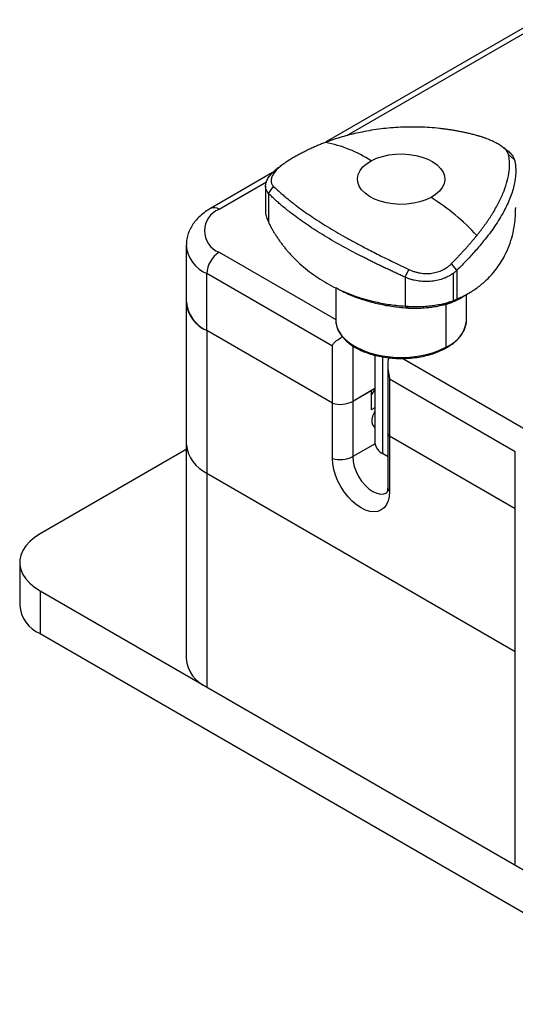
# Model space of a CAD drawing. Header units: inches. Extents: x 0.46 to 8.15, y 1.66 to 8.79.
# Tile 8 of 14: x 5.7 to 6.81, y 6.56 to 8.78. Entities that reach past the tile are written whole.
import ezdxf

# ---------------------------------------------------------------- set-up
doc = ezdxf.new("R2010")
doc.units = ezdxf.units.IN
doc.header["$MEASUREMENT"] = 0

msp = doc.modelspace()

# ---------------------------------------------------------------- linework, layer by layer
at = {"color": 7, "linetype": 'Continuous', "lineweight": 25}
for p, q in [((6.8641, 8.7819), (6.3861, 8.506)), ((6.8838, 8.78), (6.4336, 8.5201)), ((6.7987, 8.4782), (6.8124, 8.4658)), ((6.2667, 8.4371), (6.1264, 8.356)), ((6.2527, 8.4157), (6.1461, 8.3541)), ((6.2509, 8.4066), (6.2509, 8.3496)), ((6.2574, 8.3904), (6.2688, 8.4062)), ((6.2574, 8.3904), (6.2574, 8.3254)), ((6.0721, 8.2737), (6.0721, 8.1451)), ((6.1461, 8.2576), (6.409, 8.1058)), ((6.5657, 8.2011), (6.5742, 8.2188)), ((6.6826, 8.217), (6.6702, 8.2318)), ((6.6826, 8.217), (6.6826, 8.152)), ((6.4018, 8.0457), (6.1182, 8.2094)), ((6.1182, 8.0808), (6.1182, 8.2094)), ((6.5657, 8.2011), (6.5657, 8.1361)), ((6.6737, 8.2097), (6.6737, 8.1483)), ((6.3875, 8.1888), (6.3982, 8.1826)), ((6.409, 8.1774), (6.409, 8.1058)), ((6.6702, 8.1441), (6.6826, 8.152)), ((6.7043, 8.1058), (6.7043, 8.1622)), ((6.0721, 8.1451), (6.0721, 7.8236)), ((6.5742, 8.1311), (6.5657, 8.1361)), ((6.6578, 8.1399), (6.6578, 8.0437)), ((6.7042, 8.1023), (6.7043, 8.1058)), ((6.4018, 7.9171), (6.1182, 8.0808)), ((6.1182, 8.0808), (6.1182, 7.7594)), ((6.4018, 7.9171), (6.4018, 8.0457)), ((6.4474, 8.0467), (6.4474, 7.9213)), ((6.4976, 8.0254), (6.4976, 7.8277)), ((6.5149, 8.0213), (6.5149, 7.8036)), ((6.5622, 8.0174), (6.842, 7.8559)), ((6.5264, 8.0026), (6.5264, 7.853)), ((6.8142, 7.8077), (6.5306, 7.9714)), ((6.5306, 7.9714), (6.5306, 7.8428)), ((6.4976, 7.9503), (6.4474, 7.9213)), ((6.4892, 7.9454), (6.4474, 7.9213)), ((6.4892, 7.9454), (6.4892, 7.902)), ((6.4018, 7.7925), (6.4018, 7.9171)), ((6.4474, 7.9213), (6.4474, 7.7968)), ((6.4976, 7.9069), (6.4892, 7.902)), ((6.4967, 7.8636), (6.4976, 7.8631)), ((6.5264, 7.853), (6.5264, 7.7285)), ((6.8142, 7.6791), (6.5306, 7.8428)), ((6.5306, 7.8428), (6.5306, 7.7182)), ((6.0721, 7.8236), (6.0721, 7.3414)), ((6.4977, 7.8258), (6.4474, 7.7968)), ((6.0721, 7.813), (5.7424, 7.6227)), ((6.5261, 7.7972), (6.5149, 7.8036)), ((6.8142, 7.6791), (6.8142, 7.8077)), ((6.1182, 7.7594), (6.8142, 7.3576)), ((6.1182, 7.7594), (6.1182, 7.2772)), ((6.8142, 7.3576), (6.8142, 7.6791)), ((5.6963, 7.5584), (5.6963, 7.462)), ((5.7424, 7.4941), (7.19, 6.6584)), ((5.7424, 7.4941), (5.7424, 7.3977)), ((5.7424, 7.3977), (7.19, 6.562)), ((6.8142, 6.8754), (6.8142, 7.3576)), ((6.1182, 7.2772), (6.8142, 6.8754))]:
    msp.add_line(p, q, dxfattribs=at)
at = {"color": 7, "linetype": 'Continuous', "lineweight": 25, "flags": 128}
for points in [[(6.6241, 8.381), (6.6121, 8.3755), (6.5987, 8.371), (6.5842, 8.3679), (6.5691, 8.3661), (6.5537, 8.3656), (6.5383, 8.3666), (6.5234, 8.369), (6.5093, 8.3726), (6.4964, 8.3775), (6.485, 8.3835), (6.4753, 8.3905), (6.4676, 8.3982), (6.4622, 8.4065), (6.459, 8.4153), (6.4583, 8.4242), (6.46, 8.433), (6.464, 8.4416), (6.4704, 8.4498), (6.4789, 8.4572), (6.4892, 8.4638)], [(6.4892, 8.4638), (6.5013, 8.4694), (6.5147, 8.4738), (6.5291, 8.477), (6.5443, 8.4788), (6.5597, 8.4792), (6.575, 8.4782), (6.5899, 8.4759), (6.604, 8.4722), (6.6169, 8.4673), (6.6284, 8.4614), (6.638, 8.4544), (6.6457, 8.4467), (6.6512, 8.4383), (6.6543, 8.4296), (6.6551, 8.4207), (6.6534, 8.4118), (6.6493, 8.4032), (6.643, 8.3951), (6.6345, 8.3876), (6.6241, 8.381)], [(6.409, 8.1058), (6.4093, 8.1004), (6.4117, 8.0897), (6.4163, 8.0794), (6.4231, 8.0694), (6.4321, 8.0601), (6.443, 8.0514), (6.4557, 8.0436), (6.47, 8.0368), (6.4856, 8.0311), (6.5024, 8.0265), (6.5201, 8.0232), (6.5383, 8.0212), (6.5568, 8.0205), (6.5753, 8.0212), (6.5935, 8.0232), (6.6111, 8.0266), (6.6279, 8.0311), (6.6435, 8.0369), (6.6578, 8.0437)], [(6.4976, 7.8993), (6.4957, 7.8959), (6.4924, 7.8882), (6.4908, 7.8807), (6.4908, 7.8738), (6.4924, 7.8682), (6.4957, 7.8643), (6.4967, 7.8636)], [(6.5306, 7.7182), (6.5298, 7.707), (6.5274, 7.6971), (6.5236, 7.6885), (6.5183, 7.6816), (6.5117, 7.6765), (6.504, 7.6734), (6.4954, 7.6723), (6.4861, 7.6732), (6.4763, 7.6761), (6.4662, 7.681), (6.4561, 7.6878), (6.4463, 7.6962), (6.437, 7.706), (6.4284, 7.7171), (6.4207, 7.7291), (6.4141, 7.7417), (6.4088, 7.7547), (6.405, 7.7678), (6.4026, 7.7805), (6.4018, 7.7925)], [(6.4474, 7.7968), (6.4483, 7.7861), (6.4509, 7.7748), (6.455, 7.7633), (6.4607, 7.7522), (6.4675, 7.7417), (6.4753, 7.7324), (6.4838, 7.7245), (6.4926, 7.7184), (6.5015, 7.7143), (6.51, 7.7124), (6.5178, 7.7127), (6.5246, 7.7152)], [(6.5149, 7.8036), (6.5239, 7.7994), (6.5264, 7.7984)], [(5.7424, 7.6227), (5.7298, 7.6145), (5.719, 7.6054), (5.7101, 7.5957), (5.7034, 7.5854), (5.6988, 7.5748), (5.6966, 7.5639), (5.6966, 7.5529), (5.6988, 7.542), (5.7034, 7.5314), (5.7101, 7.5211), (5.719, 7.5114), (5.7298, 7.5023), (5.7424, 7.4941)]]:
    msp.add_lwpolyline(points, dxfattribs=at)
at = {"color": 7, "linetype": 'Continuous', "lineweight": 25}
for centre, radius, start, end in [((6.3297, 8.2144), 0.2961, 57.3877, 79.0476), ((6.3491, 7.9437), 0.5166, 42.9149, 57.8337), ((6.1648, 8.3059), 0.0517, 111.2683, 248.7317), ((6.1346, 8.339), 0.0189, 52.7463, 115.9591), ((6.1482, 8.2796), 0.0764, 184.47, 246.8607), ((6.1787, 8.2067), 0.0605, 122.6055, 177.3945), ((6.1482, 8.1511), 0.0764, 184.4583, 246.8619), ((6.1522, 8.1539), 0.0805, 186.2441, 245.076), ((6.6304, 8.113), 0.0745, 291.5567, 351.756), ((6.6551, 8.0433), 0.00278, 303.2814, 7.9048), ((6.473, 7.9564), 0.0255, 309.438, 345.2077), ((6.4193, 7.9762), 0.0616, 253.482, 297.0808), ((6.5419, 7.8535), 0.0156, 181.5976, 223.2601), ((6.1522, 7.8324), 0.0805, 186.2441, 245.076), ((6.5272, 7.8306), 0.0297, 185.6948, 245.6253), ((6.4193, 7.8517), 0.0616, 253.482, 297.0808), ((6.5419, 7.7289), 0.0156, 181.5976, 223.2601), ((5.7724, 7.4679), 0.0764, 184.4583, 246.8619), ((6.1482, 7.3474), 0.0764, 184.4583, 246.8619)]:
    msp.add_arc(centre, radius, start, end, dxfattribs=at)
for points, knots in [([(6.7311, 8.5197), (6.7281, 8.5205), (6.7221, 8.5222), (6.7132, 8.5245), (6.7043, 8.5265), (6.6954, 8.5285), (6.6866, 8.5302), (6.6778, 8.5318), (6.6691, 8.5333), (6.6605, 8.5345), (6.6519, 8.5357), (6.6313, 8.5381), (6.5989, 8.5403), (6.5621, 8.5399), (6.5331, 8.538), (6.5114, 8.5357), (6.4899, 8.5327), (6.4701, 8.5291), (6.4519, 8.5251), (6.4353, 8.521), (6.4188, 8.5163), (6.4023, 8.5111), (6.3914, 8.5071), (6.3859, 8.5051)], [0, 0, 0, 0, 0.026234, 0.052207, 0.077928, 0.103405, 0.128648, 0.153668, 0.178476, 0.203086, 0.22751, 0.251763, 0.378067, 0.501353, 0.563738, 0.625934, 0.687958, 0.75007, 0.799474, 0.848927, 0.898678, 0.948963, 1, 1, 1, 1]), ([(6.3859, 8.5051), (6.3829, 8.504), (6.3769, 8.5017), (6.368, 8.498), (6.3591, 8.4941), (6.3502, 8.49), (6.3413, 8.4857), (6.3324, 8.4812), (6.3235, 8.4765), (6.3147, 8.4715), (6.3059, 8.4663), (6.3001, 8.4626), (6.2972, 8.4608)], [0, 0, 0, 0, 0.095949, 0.192595, 0.290024, 0.388316, 0.487547, 0.587786, 0.689095, 0.791534, 0.895153, 1, 1, 1, 1]), ([(6.7987, 8.4782), (6.7985, 8.4787), (6.7983, 8.4797), (6.7976, 8.4812), (6.7969, 8.4827), (6.7959, 8.4843), (6.7948, 8.4858), (6.7935, 8.4874), (6.7908, 8.4903), (6.7859, 8.4947), (6.7775, 8.5004), (6.7675, 8.5059), (6.7581, 8.5102), (6.7501, 8.5134), (6.7439, 8.5157), (6.7376, 8.5178), (6.7333, 8.5191), (6.7311, 8.5197)], [0, 0, 0, 0, 0.036382, 0.0725, 0.108393, 0.1441, 0.17966, 0.215114, 0.250499, 0.375791, 0.500202, 0.624706, 0.750116, 0.811929, 0.874042, 0.936662, 1, 1, 1, 1]), ([(6.7927, 8.4896), (6.7911, 8.4907), (6.788, 8.493), (6.7848, 8.4952), (6.7832, 8.4964)], [0, 0, 0, 0, 0.499969, 1, 1, 1, 1]), ([(6.7925, 8.4896), (6.7937, 8.4887), (6.7985, 8.4855), (6.8043, 8.4799), (6.81, 8.4727), (6.8116, 8.4681), (6.8124, 8.4658)], [0, 0, 0, 0, 0.108219, 0.407987, 0.696265, 1, 1, 1, 1]), ([(6.2972, 8.4608), (6.2962, 8.4601), (6.2941, 8.4588), (6.2912, 8.4567), (6.2884, 8.4546), (6.2857, 8.4525), (6.2832, 8.4504), (6.2808, 8.4483), (6.2766, 8.4443), (6.2713, 8.4385), (6.2664, 8.4309), (6.2636, 8.4237), (6.2631, 8.4181), (6.2639, 8.4141), (6.2649, 8.4112), (6.2665, 8.4086), (6.268, 8.407), (6.2688, 8.4062)], [0, 0, 0, 0, 0.036382, 0.0725, 0.108393, 0.1441, 0.17966, 0.215114, 0.250499, 0.375791, 0.500202, 0.624706, 0.750116, 0.811929, 0.874042, 0.936662, 1, 1, 1, 1]), ([(6.8124, 8.4658), (6.8127, 8.4644), (6.8133, 8.4618), (6.814, 8.4577), (6.8146, 8.4534), (6.815, 8.449), (6.8152, 8.4444), (6.8152, 8.4397), (6.8151, 8.4349), (6.8147, 8.43), (6.8142, 8.4249), (6.8135, 8.4197), (6.8112, 8.4068), (6.8051, 8.3851), (6.7911, 8.3534), (6.7714, 8.3205), (6.752, 8.2942), (6.7364, 8.2751), (6.7264, 8.2634), (6.716, 8.2517), (6.7052, 8.2401), (6.6941, 8.2285), (6.6864, 8.2208), (6.6826, 8.217)], [0, 0, 0, 0, 0.022031, 0.0441979, 0.0665034, 0.0889506, 0.1115422, 0.1342811, 0.1571701, 0.1802118, 0.2034088, 0.2267637, 0.2502791, 0.3736106, 0.5001572, 0.6268413, 0.7503039, 0.7931878, 0.8355427, 0.8773847, 0.91873, 0.9595959, 1, 1, 1, 1]), ([(6.7274, 8.2955), (6.729, 8.2975), (6.7322, 8.3015), (6.7368, 8.3074), (6.7412, 8.3133), (6.7455, 8.3191), (6.7496, 8.3248), (6.7535, 8.3305), (6.7572, 8.3362), (6.7609, 8.3418), (6.7658, 8.3497), (6.7717, 8.3598), (6.7782, 8.372), (6.7839, 8.3841), (6.7905, 8.3998), (6.7967, 8.419), (6.8, 8.4362), (6.8011, 8.4484), (6.8013, 8.4562), (6.801, 8.4638), (6.8002, 8.4712), (6.7992, 8.4759), (6.7987, 8.4782)], [0, 0, 0, 0, 0.0284953, 0.0567304, 0.0847407, 0.1125635, 0.1402375, 0.1678034, 0.195303, 0.2227799, 0.2502786, 0.3123639, 0.3744078, 0.4364144, 0.4985849, 0.6222715, 0.7490225, 0.7975537, 0.8468216, 0.8969285, 0.947963, 1, 1, 1, 1]), ([(6.2574, 8.3904), (6.2557, 8.3926), (6.2523, 8.3969), (6.2506, 8.4046), (6.2512, 8.4129), (6.2547, 8.4217), (6.2606, 8.4309), (6.269, 8.4398), (6.2768, 8.4467), (6.2822, 8.4502), (6.2835, 8.4511)], [0, 0, 0, 0, 0.139881, 0.272681, 0.411166, 0.547367, 0.683437, 0.821823, 0.954905, 1, 1, 1, 1]), ([(6.2919, 8.4572), (6.2905, 8.4562), (6.2876, 8.4542), (6.2847, 8.4521), (6.2833, 8.4511)], [0, 0, 0, 0, 0.501571, 1, 1, 1, 1]), ([(6.2688, 8.4062), (6.27, 8.4051), (6.2724, 8.4028), (6.2761, 8.3993), (6.28, 8.3957), (6.284, 8.3922), (6.2881, 8.3886), (6.2923, 8.385), (6.2966, 8.3813), (6.301, 8.3777), (6.3055, 8.3741), (6.3101, 8.3704), (6.3149, 8.3667), (6.3231, 8.3604), (6.3354, 8.3513), (6.3525, 8.3394), (6.3705, 8.3275), (6.3896, 8.3154), (6.4097, 8.3034), (6.4307, 8.2914), (6.4528, 8.2793), (6.473, 8.2686), (6.491, 8.2594), (6.5065, 8.2515), (6.5226, 8.2436), (6.5393, 8.2355), (6.5565, 8.2272), (6.5682, 8.2216), (6.5742, 8.2188)], [0, 0, 0, 0, 0.0219757, 0.0437126, 0.0652189, 0.0865038, 0.1075774, 0.1284506, 0.1491353, 0.1696444, 0.1899918, 0.2101923, 0.2302617, 0.2502166, 0.3132886, 0.375481, 0.4378061, 0.4998544, 0.561763, 0.6239534, 0.6861454, 0.7492225, 0.7893336, 0.8299697, 0.8712542, 0.913295, 0.9561844, 1, 1, 1, 1]), ([(6.5657, 8.2011), (6.5627, 8.2025), (6.5566, 8.2053), (6.5475, 8.2095), (6.5384, 8.2138), (6.5293, 8.2181), (6.5202, 8.2224), (6.5112, 8.2267), (6.5021, 8.2311), (6.4931, 8.2355), (6.4841, 8.2399), (6.4752, 8.2444), (6.4537, 8.2553), (6.4204, 8.273), (6.3783, 8.2975), (6.3404, 8.3221), (6.3145, 8.3409), (6.298, 8.354), (6.2885, 8.3618), (6.2797, 8.3694), (6.2716, 8.3767), (6.2641, 8.3837), (6.2596, 8.3881), (6.2574, 8.3904)], [0, 0, 0, 0, 0.022031, 0.044198, 0.066503, 0.088951, 0.111542, 0.134281, 0.15717, 0.180212, 0.203409, 0.226764, 0.250279, 0.373611, 0.500157, 0.626841, 0.750304, 0.793188, 0.835543, 0.877385, 0.91873, 0.959596, 1, 1, 1, 1]), ([(6.1264, 8.356), (6.1238, 8.3545), (6.1166, 8.3502), (6.1059, 8.342), (6.0952, 8.3317), (6.0868, 8.3208), (6.0801, 8.3094), (6.0753, 8.2972), (6.0725, 8.285), (6.0723, 8.2772), (6.0722, 8.2737)], [0, 0, 0, 0, 0.081772, 0.23055, 0.378756, 0.507804, 0.632627, 0.767433, 0.897556, 1, 1, 1, 1]), ([(6.2511, 8.3496), (6.2511, 8.3489), (6.2507, 8.3447), (6.2525, 8.3365), (6.2557, 8.3292), (6.2574, 8.3254)], [0, 0, 0, 0, 0.102882, 0.53973, 1, 1, 1, 1]), ([(6.6826, 8.152), (6.6902, 8.1555), (6.7057, 8.1626), (6.7269, 8.1762), (6.7493, 8.1944), (6.7715, 8.2185), (6.7889, 8.2458), (6.8006, 8.2719), (6.808, 8.2954), (6.8139, 8.3237), (6.8147, 8.3454), (6.8151, 8.3584)], [0, 0, 0, 0, 0.093314, 0.188838, 0.286726, 0.42805, 0.573057, 0.670288, 0.765827, 0.859775, 1, 1, 1, 1]), ([(6.2574, 8.3254), (6.2586, 8.323), (6.261, 8.3182), (6.2648, 8.3111), (6.2688, 8.3041), (6.2731, 8.2972), (6.2775, 8.2904), (6.2821, 8.2836), (6.2869, 8.277), (6.292, 8.2704), (6.2972, 8.2639), (6.3027, 8.2575), (6.3164, 8.2424), (6.3405, 8.2198), (6.3784, 8.193), (6.4206, 8.1707), (6.4562, 8.1572), (6.4827, 8.1495), (6.4992, 8.1455), (6.5157, 8.1421), (6.5323, 8.1394), (6.549, 8.1374), (6.5601, 8.1365), (6.5657, 8.1361)], [0, 0, 0, 0, 0.022031, 0.044198, 0.066503, 0.088951, 0.111542, 0.134281, 0.15717, 0.180212, 0.203409, 0.226764, 0.250279, 0.373611, 0.500157, 0.626841, 0.750304, 0.793188, 0.835543, 0.877385, 0.91873, 0.959596, 1, 1, 1, 1]), ([(6.6702, 8.2318), (6.6722, 8.2339), (6.6762, 8.238), (6.6821, 8.2441), (6.6877, 8.2501), (6.6933, 8.256), (6.6986, 8.2619), (6.7038, 8.2677), (6.7088, 8.2734), (6.7137, 8.279), (6.7184, 8.2846), (6.723, 8.2901), (6.7259, 8.2937), (6.7274, 8.2955)], [0, 0, 0, 0, 0.095352, 0.189688, 0.283045, 0.37546, 0.466975, 0.557636, 0.647492, 0.736597, 0.825008, 0.912787, 1, 1, 1, 1]), ([(6.5742, 8.2188), (6.5753, 8.2182), (6.5776, 8.2172), (6.5812, 8.2158), (6.5848, 8.2145), (6.5884, 8.2133), (6.5921, 8.2124), (6.5958, 8.2115), (6.6027, 8.2102), (6.6129, 8.2093), (6.6261, 8.2101), (6.6389, 8.2129), (6.6488, 8.2167), (6.6561, 8.2207), (6.6611, 8.224), (6.6659, 8.2277), (6.6687, 8.2304), (6.6702, 8.2318)], [0, 0, 0, 0, 0.036382, 0.0725, 0.108393, 0.1441, 0.17966, 0.215114, 0.250499, 0.375791, 0.500202, 0.624706, 0.750116, 0.811929, 0.874042, 0.936662, 1, 1, 1, 1]), ([(6.6826, 8.217), (6.6819, 8.2163), (6.6805, 8.215), (6.6783, 8.2131), (6.676, 8.2114), (6.6745, 8.2102), (6.6737, 8.2097)], [0, 0, 0, 0, 0.255184, 0.506903, 0.75517, 1, 1, 1, 1]), ([(6.6737, 8.2097), (6.6727, 8.2089), (6.6706, 8.2075), (6.6673, 8.2055), (6.664, 8.2036), (6.6606, 8.2019), (6.6571, 8.2002), (6.6536, 8.1988), (6.6469, 8.1963), (6.6366, 8.1934), (6.6224, 8.1914), (6.6078, 8.1912), (6.5957, 8.1925), (6.5863, 8.1943), (6.5794, 8.1961), (6.5725, 8.1983), (6.568, 8.2002), (6.5657, 8.2011)], [0, 0, 0, 0, 0.036778, 0.073187, 0.109232, 0.144919, 0.180251, 0.215234, 0.249872, 0.375671, 0.500566, 0.624419, 0.750759, 0.810799, 0.872339, 0.935399, 1, 1, 1, 1]), ([(6.5742, 8.1311), (6.5625, 8.132), (6.5395, 8.1339), (6.5068, 8.14), (6.4703, 8.1499), (6.4372, 8.1618), (6.4163, 8.1734), (6.409, 8.1774)], [0, 0, 0, 0, 0.195684, 0.383764, 0.566037, 0.849365, 1, 1, 1, 1]), ([(6.7048, 8.1622), (6.7069, 8.1636), (6.7111, 8.1663), (6.7153, 8.169), (6.7175, 8.1704)], [0, 0, 0, 0, 0.50006, 1, 1, 1, 1]), ([(6.5657, 8.1361), (6.567, 8.136), (6.5696, 8.1358), (6.5735, 8.1355), (6.5775, 8.1353), (6.5814, 8.1352), (6.5854, 8.1351), (6.5893, 8.1351), (6.5968, 8.1351), (6.6078, 8.1355), (6.6224, 8.1368), (6.6366, 8.1388), (6.6478, 8.1409), (6.6563, 8.1429), (6.6624, 8.1446), (6.6682, 8.1464), (6.6719, 8.1477), (6.6737, 8.1483)], [0, 0, 0, 0, 0.037126, 0.0737507, 0.1098776, 0.1455103, 0.1806527, 0.2153086, 0.2494822, 0.3757584, 0.4996244, 0.6241744, 0.7496379, 0.8106072, 0.8726399, 0.9357624, 1, 1, 1, 1]), ([(6.7046, 8.1624), (6.7035, 8.1616), (6.6933, 8.154), (6.681, 8.1488), (6.6702, 8.1441)], [0, 0, 0, 0, 0.109361, 1, 1, 1, 1]), ([(6.6737, 8.1483), (6.6747, 8.1487), (6.6768, 8.1495), (6.6798, 8.1507), (6.6817, 8.1516), (6.6826, 8.152)], [0, 0, 0, 0, 0.32719, 0.660512, 1, 1, 1, 1]), ([(6.6702, 8.1441), (6.6694, 8.1438), (6.6677, 8.1431), (6.6652, 8.1422), (6.6625, 8.1413), (6.6596, 8.1404), (6.6567, 8.1395), (6.6537, 8.1387), (6.6479, 8.1373), (6.6389, 8.1353), (6.6261, 8.1333), (6.6128, 8.1318), (6.6017, 8.131), (6.5929, 8.1307), (6.5865, 8.1307), (6.5802, 8.1308), (6.5762, 8.131), (6.5742, 8.1311)], [0, 0, 0, 0, 0.0363819, 0.0724997, 0.1083925, 0.1440997, 0.1796604, 0.215114, 0.2504993, 0.3757915, 0.5002019, 0.6247062, 0.7501164, 0.8119293, 0.8740418, 0.9366624, 1, 1, 1, 1]), ([(6.4093, 8.1095), (6.4092, 8.1064), (6.409, 8.0999), (6.4111, 8.0899), (6.4151, 8.0799), (6.4211, 8.0703), (6.4289, 8.0612), (6.4384, 8.0527), (6.4496, 8.0448), (6.4623, 8.0379), (6.4763, 8.0318), (6.4913, 8.0268), (6.5072, 8.0228), (6.5238, 8.02), (6.5408, 8.0184), (6.5581, 8.0179), (6.5753, 8.0185), (6.5922, 8.0204), (6.6087, 8.0234), (6.6245, 8.0275), (6.6394, 8.0327), (6.6499, 8.0374), (6.6554, 8.0403), (6.6566, 8.041)], [0, 0, 0, 0, 0.043251, 0.091319, 0.139485, 0.188075, 0.237209, 0.286805, 0.336692, 0.386709, 0.43674, 0.486736, 0.536685, 0.586592, 0.636467, 0.686326, 0.736183, 0.786053, 0.83595, 0.88589, 0.935889, 0.985961, 1, 1, 1, 1]), ([(6.6566, 8.041), (6.6588, 8.0422), (6.6652, 8.0458), (6.6747, 8.0525), (6.6844, 8.0611), (6.6924, 8.0704), (6.6984, 8.0803), (6.7023, 8.0905), (6.7042, 8.0978), (6.7041, 8.1017), (6.7041, 8.102)], [0, 0, 0, 0, 0.08013, 0.232221, 0.384462, 0.536395, 0.687478, 0.837081, 0.984852, 1, 1, 1, 1]), ([(6.4018, 8.0457), (6.4019, 8.0468), (6.4022, 8.049), (6.4045, 8.0525), (6.4099, 8.0577), (6.4169, 8.0626), (6.4228, 8.0664), (6.4241, 8.0672)], [0, 0, 0, 0, 0.110374, 0.220815, 0.441351, 0.879537, 1, 1, 1, 1]), ([(6.5295, 8.0195), (6.5294, 8.0192), (6.5268, 8.0148), (6.5261, 8.0062), (6.5266, 7.9964), (6.5273, 7.9912), (6.5277, 7.9885), (6.5284, 7.9849), (6.5293, 7.9804), (6.5304, 7.9749), (6.5305, 7.9725), (6.5306, 7.9714)], [0, 0, 0, 0, 0.02002, 0.345119, 0.508346, 0.619321, 0.652847, 0.671719, 0.834572, 0.924064, 1, 1, 1, 1]), ([(6.5264, 7.7285), (6.5263, 7.7273), (6.5263, 7.7239), (6.5256, 7.7194), (6.5246, 7.716), (6.5237, 7.7146), (6.5238, 7.7146), (6.5238, 7.7146)], [0, 0, 0, 0, 0.127075, 0.364211, 0.60154, 0.843579, 1, 1, 1, 1])]:
    msp.add_open_spline(points, degree=3, knots=knots, dxfattribs=at)

doc.saveas('drawing.dxf')
